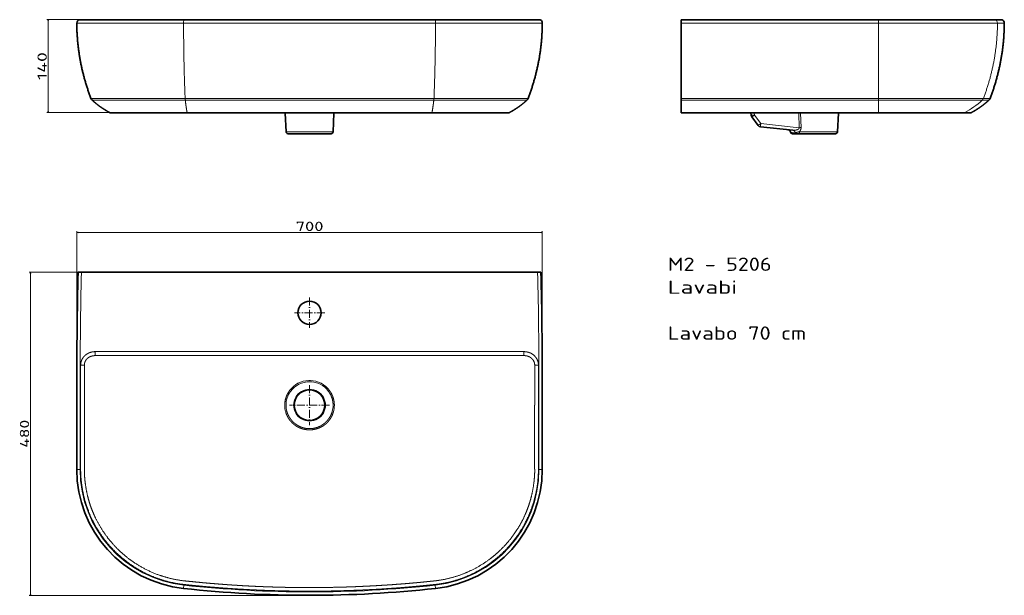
# Model space of a CAD drawing. Extents: x 159 to 1639, y 193 to 1058.
import ezdxf
from ezdxf.enums import TextEntityAlignment as Align

# ---------------------------------------------------------------- set-up
doc = ezdxf.new("R2010")
doc.units = 0
doc.linetypes.add('DASHDOT', pattern=[18.5, 12, -3, 0.5, -3])
doc.layers.get('0').update_dxf_attribs({"lineweight": 13})
doc.styles.get("Standard").update_dxf_attribs({"font": 'isocp.shx'})
doc.dimstyles.get("Standard").update_dxf_attribs({"dimtxt": 2.5, "dimasz": 2.5, "dimexe": 1.25, "dimexo": 0.625, "dimtad": 1, "dimcen": 2.5, "dimadec": 0, "dimazin": 0, "dimtfac": 1, "dimtmove": 0, "dimatfit": 0, "dimfxl": 0, "dimarcsym": 0})

# ---------------------------------------------------------------- blocks, each defined once
blk = doc.blocks.new('*D')
at = {"color": 7, "lineweight": 13}
for p, q in [((403.7, 1058.5), (199.4, 1058.5)), ((201.4, 918.8), (201.4, 1058.5)), ((408.4, 918.8), (199.4, 918.8)), ((244.5, 509.1), (244.5, 740.6)), ((944.5, 509.1), (944.5, 740.6)), ((244.5, 738.6), (944.5, 738.6)), ((249.5, 678.7), (172.9, 678.7)), ((174.9, 192.6), (174.9, 678.7)), ((592.5, 192.6), (172.9, 192.6))]:
    blk.add_line(p, q, dxfattribs=at)
for points in [[(202, 1056.5), (201.4, 1058.5), (200.9, 1056.5)], [(200.9, 920.8), (201.4, 918.8), (202, 920.8)], [(246.4, 739.1), (244.5, 738.6), (246.4, 738.1)], [(942.6, 738.1), (944.5, 738.6), (942.6, 739.1)], [(175.4, 676.7), (174.9, 678.7), (174.4, 676.7)], [(174.4, 194.6), (174.9, 192.6), (175.4, 194.6)]]:
    blk.add_lwpolyline(points, dxfattribs=at)
for s, p, p2 in [('140', (199.4, 967.6), (199.4, 1009.7)), ('480', (172.9, 414.6), (172.9, 456.7))]:
    blk.add_text(s, height=14, rotation=90, dxfattribs=at).set_placement(p, p2, align=Align.FIT)
blk.add_text('700', height=14, dxfattribs=at).set_placement((573.5, 740.6), (615.5, 740.6), align=Align.FIT)
blk = doc.blocks.new('BLOCK18')
at = {"color": 7, "linetype": 'DASHDOT', "lineweight": 13}
for p, q in [((0, -38.25), (0, -83.75)), ((22.75, -61), (-22.75, -61))]:
    blk.add_line(p, q, dxfattribs=at)
blk = doc.blocks.new('BLOCK19')
at = {"color": 7, "linetype": 'DASHDOT', "lineweight": 13}
for p, q in [((0, -170.1), (0, -229.9)), ((29.9, -200), (-29.9, -200))]:
    blk.add_line(p, q, dxfattribs=at)
blk = doc.blocks.new('BLOCK20')
at = {"color": 7, "lineweight": 35, "ltscale": 0.125034}
for p, q in [((-348, 0), (-343, 0)), ((343, 0), (348, 0))]:
    blk.add_line(p, q, dxfattribs=at)
at = {"color": 7, "lineweight": 35}
for p, q in [((-343, 0), (343, 0)), ((-350, -171.6), (-350, -296.8)), ((350, -296.8), (350, -171.6))]:
    blk.add_line(p, q, dxfattribs=at)
at = {"color": 7, "lineweight": 13, "ltscale": 0.149429}
for p, q in [((-322.4, -119.5), (-322.4, -125.5)), ((322.4, -125.5), (322.4, -119.5))]:
    blk.add_line(p, q, dxfattribs=at)
at = {"color": 7, "lineweight": 13}
for p, q in [((0, -119.5), (-322.4, -119.5)), ((0, -125.5), (-322.4, -125.5)), ((322.4, -119.5), (0, -119.5)), ((322.4, -125.5), (0, -125.5)), ((-344.2, -139.9), (-344.2, -200)), ((-338.6, -139.9), (-338.6, -200)), ((338.6, -200), (338.6, -139.9)), ((344.2, -200), (344.2, -139.9)), ((-345, -296.8), (-345, -171.6)), ((345, -171.6), (345, -296.8))]:
    blk.add_line(p, q, dxfattribs=at)
at = {"color": 7, "lineweight": 13, "ltscale": 0.140488}
for p, q in [((-338.6, -139.9), (-344.2, -139.9)), ((344.2, -139.9), (338.6, -139.9))]:
    blk.add_line(p, q, dxfattribs=at)
at = {"color": 7, "lineweight": 13, "ltscale": 0.125}
for p, q in [((-350, -296.8), (-345, -296.8)), ((345, -296.8), (350, -296.8)), ((-188.8, -470.8), (-189.4, -475.8))]:
    blk.add_line(p, q, dxfattribs=at)
at = {"color": 7, "lineweight": 13, "ltscale": 0.124998}
blk.add_line((189.4, -475.8), (188.8, -470.8), dxfattribs=at)
at = {"color": 7, "lineweight": 35}
for centre, radius in [((0, -61), 17.5), ((0, -200), 23)]:
    blk.add_circle(centre, radius, dxfattribs=at)
for centre, radius, start, end in [((7012.1, -171.6), 7362.1, 178.66444, 179.99996), ((-7012.1, -171.6), 7362.1, 0.00004, 1.33556), ((-170, -296.8), 180, 180, 263.8242), ((170, -296.8), 180, 276.1758, 360)]:
    blk.add_arc(centre, radius, start, end, dxfattribs=at)
at = {"color": 7, "lineweight": 13}
for centre, radius, start, end in [((7012.4, -171.6), 7357.4, 178.66356, 179.99993), ((-7012.3, -171.6), 7357.3, 0.00006, 1.33645), ((0, -200), 37.2, 91.8466, 143.9012), ((0, -207.5), 44.7, 90.0006, 91.5387), ((0, -207.5), 44.7, 88.4611, 89.9994), ((0, -200), 37.2, 36.1036, 88.1488), ((0, -200), 35.2, 89.9998, 143.9012), ((0, -200), 24, 89.9996, 270), ((0, -200), 35.3, 36.1032, 89.9957), ((0, -200), 24, 270, 90.0024), ((167245.1, -222.6), 167589.3, 179.992281, 180.025161), ((311084.9, -221.5), 311423.5, 179.996046, 180.01374), ((0.5, -200), 37.8, 179.9397, 195.6773), ((-1, -200), 34.4, 179.9283, 196.2803), ((1, -200), 34.4, 343.7197, 0.0717), ((-0.5, -200), 37.8, 344.3228, 0.0602), ((-310935.5, -221.5), 311274, 359.986256, 0.003958), ((-167245, -222.6), 167589.2, 359.974839, 0.007719), ((-170, -296.8), 175, 180, 263.8241), ((170, -296.8), 175, 276.1759, 360)]:
    blk.add_arc(centre, radius, start, end, dxfattribs=at)
for centre, major_axis, ratio, start_param, end_param in [((8, -200), (43.4, 0), 0.883843, 2.569009, 3.141511), ((-132.4, 227934.7), (133.5, -228415.7), 0.087403, 6.273676, 6.283134), ((132.4, 227938.2), (-133.5, -228419.2), 0.087403, 0.000051, 0.009509)]:
    blk.add_ellipse(centre, major_axis=major_axis, ratio=ratio, start_param=start_param, end_param=end_param, dxfattribs=at)
at = {"color": 7, "lineweight": 35}
for centre, major_axis, ratio, start_param, end_param in [((-125.7, 216219.3), (126.8, -216705.3), 0.089862, 6.273409, 6.283133), ((125.5, 215181.3), (-126.6, -215667.3), 0.090078, 0.000053, 0.0098)]:
    blk.add_ellipse(centre, major_axis=major_axis, ratio=ratio, start_param=start_param, end_param=end_param, dxfattribs=at)
at = {"color": 7, "lineweight": 13}
for points, knots in [([(-322.4, -119.5), (-324.7, -119.5), (-327.1, -119.8), (-329.4, -120.4), (-333.2, -121.9), (-336.6, -124.3), (-338, -125.4), (-340.6, -128.2), (-342.4, -131.5), (-343.2, -133.3), (-343.9, -135.8), (-344.1, -138.3), (-344.2, -138.8), (-344.2, -139.4), (-344.2, -139.9)], [0, 0, 0, 0, 0, 0, 16.824098, 16.824098, 16.824098, 29.456268, 29.456268, 29.456268, 43.152471, 43.152471, 43.152471, 47.05244, 47.05244, 47.05244, 47.05244, 47.05244, 47.05244]), ([(-322.4, -125.5), (-324.3, -125.5), (-326.3, -125.7), (-328.2, -126.2), (-331.4, -127.5), (-334.1, -129.6), (-335.2, -130.7), (-336.9, -133), (-338, -135.7), (-338.4, -137), (-338.6, -138.4), (-338.6, -139.7), (-338.6, -139.8), (-338.6, -139.9), (-338.6, -139.9)], [0, 0, 0, 0, 0, 0, 15.013862, 15.013862, 15.013862, 26.715919, 26.715919, 26.715919, 36.885279, 36.885279, 36.885279, 37.385003, 37.385003, 37.385003, 37.385003, 37.385003, 37.385003]), ([(344.2, -139.9), (344.2, -138), (343.9, -136), (343.5, -134.1), (342.1, -130.6), (339.9, -127.5), (338.8, -126.2), (335.9, -123.6), (332.6, -121.6), (330.6, -120.8), (327.8, -120), (324.9, -119.6), (324.1, -119.5), (323.2, -119.5), (322.4, -119.5)], [0, 0, 0, 0, 0, 0, 13.664571, 13.664571, 13.664571, 26.112461, 26.112461, 26.112461, 40.936327, 40.936327, 40.936327, 47.055726, 47.055726, 47.055726, 47.055726, 47.055726, 47.055726]), ([(322.4, -125.5), (324.1, -125.5), (325.7, -125.6), (327.4, -126), (330.4, -127), (333.2, -128.8), (334.3, -129.8), (336.2, -131.9), (337.5, -134.3), (337.9, -135.5), (338.4, -137), (338.5, -138.7), (338.6, -139.1), (338.6, -139.5), (338.6, -139.9)], [0, 0, 0, 0, 0, 0, 11.762113, 11.762113, 11.762113, 22.544069, 22.544069, 22.544069, 30.990566, 30.990566, 30.990566, 33.946321, 33.946321, 33.946321, 33.946321, 33.946321, 33.946321]), ([(-30.1, -178.1), (-32, -180.7), (-33.6, -183.6), (-35, -186.6), (-36.4, -191.1), (-37.1, -195.8), (-37.2, -197.2), (-37.3, -198.6), (-37.3, -200)], [0, 0, 0, 0, 0, 0, 28.464159, 28.464159, 28.464159, 40.650428, 40.650428, 40.650428, 40.650428, 40.650428, 40.650428]), ([(28.5, -179.2), (30.1, -181.4), (31.4, -183.7), (32.6, -186.1), (33.9, -189.5), (34.7, -192.9), (34.8, -193.8), (35, -194.9), (35.2, -196), (35.2, -196.2), (35.2, -196.7), (35.3, -197.1), (35.3, -197.3), (35.3, -198), (35.4, -198.7), (35.4, -199.1), (35.4, -199.6), (35.4, -200)], [0, 0, 0, 0, 0, 0, 19.156035, 19.156035, 19.156035, 25.538947, 25.538947, 25.538947, 27.135205, 27.135205, 27.135205, 28.731463, 28.731463, 28.731463, 31.898131, 31.898131, 31.898131, 31.898131, 31.898131, 31.898131]), ([(30.1, -178.1), (31.7, -180.3), (33.2, -182.8), (34.4, -185.3), (35.7, -188.9), (36.5, -192.5), (36.7, -193.5), (36.9, -194.6), (37, -195.8), (37.1, -196), (37.1, -196.5), (37.2, -197), (37.2, -197.2), (37.2, -197.9), (37.3, -198.6), (37.3, -199.1), (37.3, -199.5), (37.3, -200)], [0, 0, 0, 0, 0, 0, 19.65704, 19.65704, 19.65704, 26.217818, 26.217818, 26.217818, 27.858148, 27.858148, 27.858148, 29.498477, 29.498477, 29.498477, 32.756241, 32.756241, 32.756241, 32.756241, 32.756241, 32.756241]), ([(-35.9, -210.2), (-35.6, -211.3), (-35.3, -212.3), (-34.9, -213.3), (-34.3, -214.7), (-33.7, -216.1), (-33.4, -216.6), (-32.7, -217.9), (-32, -219.3), (-31.4, -220.1), (-30.6, -221.4), (-29.7, -222.6), (-29.4, -223), (-28.1, -224.5), (-26.8, -226), (-25.7, -227), (-24.5, -228.2), (-23.1, -229.3), (-22.9, -229.4), (-22.5, -229.7), (-22.1, -230), (-21.9, -230.1), (-21.7, -230.3), (-21.5, -230.4)], [0, 0, 0, 0, 0, 0, 7.359327, 7.359327, 7.359327, 10.996704, 10.996704, 10.996704, 18.226399, 18.226399, 18.226399, 21.809915, 21.809915, 21.809915, 32.529321, 32.529321, 32.529321, 34.273992, 34.273992, 34.273992, 36.018664, 36.018664, 36.018664, 36.018664, 36.018664, 36.018664]), ([(-20.4, -228.8), (-21.5, -228), (-22.6, -227.1), (-23.7, -226.2), (-25.1, -224.9), (-26.3, -223.5), (-26.6, -223.1), (-27.6, -222), (-28.4, -220.9), (-29, -220.2), (-30, -218.6), (-31, -216.9), (-31.5, -216.1), (-32.3, -214.3), (-33.1, -212.5), (-33.4, -211.6), (-33.7, -210.6), (-34, -209.7)], [0, 0, 0, 0, 0, 0, 9.031111, 9.031111, 9.031111, 12.031416, 12.031416, 12.031416, 18.046332, 18.046332, 18.046332, 24.136192, 24.136192, 24.136192, 30.318987, 30.318987, 30.318987, 30.318987, 30.318987, 30.318987]), ([(34, -209.7), (33.7, -210.7), (33.4, -211.6), (33.1, -212.5), (32.5, -213.9), (31.9, -215.2), (31.7, -215.7), (31, -217), (30.3, -218.2), (29.7, -219), (28.9, -220.2), (28.1, -221.3), (27.8, -221.7), (27.2, -222.4), (26.6, -223.2), (26.3, -223.5), (25.3, -224.6), (24.3, -225.6), (23.6, -226.2), (22.8, -227), (21.9, -227.7), (21.7, -227.9), (21.3, -228.1), (20.9, -228.4), (20.8, -228.6), (20.6, -228.7), (20.4, -228.8)], [0, 0, 0, 0, 0, 0, 6.99643, 6.99643, 6.99643, 10.456237, 10.456237, 10.456237, 17.333694, 17.333694, 17.333694, 20.744427, 20.744427, 20.744427, 24.144854, 24.144854, 24.144854, 30.946475, 30.946475, 30.946475, 32.609608, 32.609608, 32.609608, 34.273682, 34.273682, 34.273682, 34.273682, 34.273682, 34.273682]), ([(35.9, -210.2), (35.6, -211.3), (35.3, -212.3), (34.9, -213.3), (34.3, -214.7), (33.7, -216.1), (33.4, -216.6), (32.7, -217.9), (32, -219.3), (31.4, -220.1), (30.6, -221.4), (29.7, -222.6), (29.4, -223), (28.8, -223.7), (28.1, -224.5), (27.8, -224.9), (26.8, -226), (25.7, -227), (25, -227.7), (24.1, -228.5), (23.1, -229.3), (22.9, -229.4), (22.5, -229.7), (22.1, -230), (21.9, -230.1), (21.7, -230.3), (21.5, -230.4)], [0, 0, 0, 0, 0, 0, 7.199744, 7.199744, 7.199744, 10.756857, 10.756857, 10.756857, 17.823824, 17.823824, 17.823824, 21.325871, 21.325871, 21.325871, 24.815906, 24.815906, 24.815906, 31.795658, 31.795658, 31.795658, 33.496937, 33.496937, 33.496937, 35.199233, 35.199233, 35.199233, 35.199233, 35.199233, 35.199233]), ([(-21.5, -230.4), (-20.9, -230.8), (-20.3, -231.3), (-19.7, -231.7), (-18.7, -232.3), (-17.6, -232.8), (-17.2, -233), (-16.5, -233.4), (-15.7, -233.8), (-15.3, -233.9), (-14.1, -234.5), (-12.9, -234.9), (-12, -235.2), (-10.7, -235.7), (-9.3, -236), (-8.8, -236.1), (-8.1, -236.3), (-7.4, -236.4), (-7.1, -236.5), (-6.6, -236.6), (-6.1, -236.6), (-5.9, -236.7), (-5.1, -236.8), (-4.4, -236.9), (-3.9, -236.9), (-2.8, -237), (-1.7, -237.1), (-1.1, -237.1), (-0.6, -237.1), (0, -237.1)], [0, 0, 0, 0, 0, 0, 5.83354, 5.83354, 5.83354, 8.855212, 8.855212, 8.855212, 11.961651, 11.961651, 11.961651, 18.303006, 18.303006, 18.303006, 21.597832, 21.597832, 21.597832, 23.271605, 23.271605, 23.271605, 24.945379, 24.945379, 24.945379, 28.329173, 28.329173, 28.329173, 32.05566, 32.05566, 32.05566, 32.05566, 32.05566, 32.05566]), ([(-20.4, -228.8), (-19.8, -229.2), (-19.2, -229.6), (-18.6, -230), (-17.7, -230.6), (-16.7, -231.2), (-16.4, -231.3), (-15.6, -231.7), (-14.9, -232.1), (-14.5, -232.2), (-13.4, -232.7), (-12.2, -233.2), (-11.4, -233.5), (-10.1, -233.9), (-8.8, -234.2), (-8.4, -234.3), (-7.7, -234.5), (-7, -234.6), (-6.8, -234.7), (-6.3, -234.8), (-5.8, -234.9), (-5.6, -234.9), (-4.9, -235), (-4.2, -235.1), (-3.7, -235.1), (-2.7, -235.2), (-1.6, -235.3), (-1.1, -235.3), (-0.5, -235.3), (0, -235.3)], [0, 0, 0, 0, 0, 0, 5.703211, 5.703211, 5.703211, 8.651802, 8.651802, 8.651802, 11.679042, 11.679042, 11.679042, 17.855821, 17.855821, 17.855821, 21.061681, 21.061681, 21.061681, 22.690069, 22.690069, 22.690069, 24.318457, 24.318457, 24.318457, 27.612275, 27.612275, 27.612275, 31.229233, 31.229233, 31.229233, 31.229233, 31.229233, 31.229233]), ([(20.4, -228.8), (19.8, -229.2), (19.2, -229.6), (18.6, -230), (17.7, -230.6), (16.7, -231.2), (16.4, -231.3), (15.6, -231.7), (14.9, -232.1), (14.5, -232.2), (13.4, -232.7), (12.2, -233.2), (11.4, -233.5), (10.1, -233.9), (8.8, -234.2), (8.4, -234.3), (7.7, -234.5), (7, -234.6), (6.8, -234.7), (6.3, -234.8), (5.8, -234.9), (5.6, -234.9), (4.9, -235), (4.2, -235.1), (3.7, -235.1), (2.7, -235.2), (1.6, -235.3), (1.1, -235.3), (0.5, -235.3), (0, -235.3)], [0, 0, 0, 0, 0, 0, 5.703211, 5.703211, 5.703211, 8.651802, 8.651802, 8.651802, 11.679042, 11.679042, 11.679042, 17.855821, 17.855821, 17.855821, 21.061681, 21.061681, 21.061681, 22.690069, 22.690069, 22.690069, 24.318457, 24.318457, 24.318457, 27.612275, 27.612275, 27.612275, 31.229233, 31.229233, 31.229233, 31.229233, 31.229233, 31.229233]), ([(0, -237.1), (1.1, -237.1), (2.1, -237.1), (3.2, -237), (4.7, -236.9), (6.2, -236.6), (6.7, -236.5), (8.2, -236.3), (9.7, -235.9), (10.6, -235.7), (12, -235.2), (13.3, -234.8), (13.7, -234.6), (14.3, -234.4), (14.9, -234.1), (15.2, -234), (15.6, -233.8), (16, -233.6), (16.2, -233.6), (17.5, -232.9), (18.7, -232.3), (19.7, -231.7), (20.6, -231.1), (21.5, -230.4)], [0, 0, 0, 0, 0, 0, 7.051384, 7.051384, 7.051384, 10.5128, 10.5128, 10.5128, 17.312874, 17.312874, 17.312874, 20.596288, 20.596288, 20.596288, 22.207683, 22.207683, 22.207683, 23.818346, 23.818346, 23.818346, 32.878099, 32.878099, 32.878099, 32.878099, 32.878099, 32.878099]), ([(-344.2, -296.2), (-344.2, -305.2), (-343.6, -314.3), (-342.4, -323.3), (-339.5, -338), (-335.1, -352.2), (-333.1, -357.7), (-326.5, -373.9), (-318, -389.2), (-311.4, -398.9), (-299.6, -413.6), (-286, -426.5), (-280.5, -431.2), (-262.1, -445.4), (-241.4, -456.5), (-226.2, -462.5), (-209.1, -467), (-191.8, -469.4), (-190.5, -469.5), (-189.2, -469.7), (-187.9, -469.8)], [0, 0, 0, 0, 0, 0, 63.861012, 63.861012, 63.861012, 105.033085, 105.033085, 105.033085, 187.528273, 187.528273, 187.528273, 238.048726, 238.048726, 238.048726, 352.833339, 352.833339, 352.833339, 362.042178, 362.042178, 362.042178, 362.042178, 362.042178, 362.042178]), ([(-338.6, -296.2), (-338.6, -304.2), (-338.1, -312.3), (-337.1, -320.3), (-334.9, -332.9), (-331.5, -345.2), (-330.1, -349.6), (-327.1, -358), (-323.6, -366.2), (-321.8, -370), (-314.4, -384.4), (-305.4, -397.9), (-298, -407.2), (-285, -420.7), (-270.3, -432.3), (-264.8, -436.2), (-247.3, -447.4), (-228.2, -455.7), (-214.9, -460), (-201.1, -462.9), (-187.3, -464.4)], [0, 0, 0, 0, 0, 0, 57.297192, 57.297192, 57.297192, 90.541138, 90.541138, 90.541138, 120.78743, 120.78743, 120.78743, 205.590055, 205.590055, 205.590055, 254.099204, 254.099204, 254.099204, 353.468118, 353.468118, 353.468118, 353.468118, 353.468118, 353.468118]), ([(338.6, -296.2), (338.6, -303.4), (338.2, -310.6), (337.4, -317.8), (335.4, -330.4), (332.2, -342.7), (330.6, -348), (328, -355.6), (324.9, -363.1), (323.9, -365.4), (318.9, -376.2), (313, -386.5), (307.7, -394.3), (298.9, -405.8), (288.9, -416.2), (285.2, -419.7), (278.9, -425.4), (272.2, -430.6), (269.5, -432.7), (255.7, -442.5), (240.6, -450.6), (228, -455.8), (212.1, -460.5), (195.9, -463.3), (193, -463.7), (190.2, -464.1), (187.3, -464.4)], [0, 0, 0, 0, 0, 0, 43.09513, 43.09513, 43.09513, 76.092879, 76.092879, 76.092879, 91.330102, 91.330102, 91.330102, 147.222581, 147.222581, 147.222581, 177.736092, 177.736092, 177.736092, 198.081451, 198.081451, 198.081451, 279.451923, 279.451923, 279.451923, 296.699207, 296.699207, 296.699207, 296.699207, 296.699207, 296.699207]), ([(187.9, -469.8), (204, -468.1), (219.9, -464.5), (235.4, -459.1), (256.5, -448.8), (275.4, -435.2), (281, -430.7), (292.7, -420.5), (303.2, -408.9), (308.5, -402.4), (317.8, -389.1), (325.6, -374.9), (329, -367.9), (334.2, -355.3), (338.1, -342.3), (339.5, -336.6), (342, -325.2), (343.4, -313.7), (343.9, -307.8), (344.2, -302), (344.2, -296.2)], [0, 0, 0, 0, 0, 0, 114.776391, 114.776391, 114.776391, 165.303083, 165.303083, 165.303083, 224.931649, 224.931649, 224.931649, 279.870895, 279.870895, 279.870895, 320.994986, 320.994986, 320.994986, 362.055972, 362.055972, 362.055972, 362.055972, 362.055972, 362.055972]), ([(-187.9, -469.8), (-181.8, -470.5), (-175.6, -471.1), (-169.5, -471.7), (-161.4, -472.5), (-153.2, -473.2), (-151.1, -473.4), (-147.1, -473.7), (-143, -474), (-141, -474.2), (-136.9, -474.5), (-132.8, -474.8), (-130.8, -475), (-126.7, -475.3), (-122.6, -475.6), (-120.6, -475.7), (-116.5, -476), (-112.5, -476.3), (-110.4, -476.4), (-102.2, -476.9), (-94.1, -477.3), (-88, -477.7), (-78.5, -478.1), (-69, -478.5), (-65.7, -478.6), (-62.1, -478.7), (-58.5, -478.9), (-58.2, -478.9), (-57.5, -478.9), (-56.7, -478.9), (-56.2, -478.9), (-55.1, -479), (-54.1, -479), (-53.6, -479), (-49.5, -479.1), (-45.4, -479.2), (-41.8, -479.3), (-34.1, -479.5), (-26.3, -479.6), (-22.2, -479.7), (-15.8, -479.7), (-9.4, -479.8), (-7.1, -479.8), (-4.7, -479.8), (-2.3, -479.8), (-2.1, -479.8), (-1.6, -479.8), (-1, -479.8), (-0.7, -479.8), (-0.3, -479.8), (0, -479.8)], [0, 0, 0, 0, 0, 0, 43.656335, 43.656335, 43.656335, 58.026742, 58.026742, 58.026742, 72.495749, 72.495749, 72.495749, 86.994693, 86.994693, 86.994693, 101.438858, 101.438858, 101.438858, 115.880739, 115.880739, 115.880739, 159.436772, 159.436772, 159.436772, 182.950574, 182.950574, 182.950574, 184.751275, 184.751275, 184.751275, 188.352678, 188.352678, 188.352678, 192.055886, 192.055886, 192.055886, 217.427388, 217.427388, 217.427388, 246.676261, 246.676261, 246.676261, 262.542082, 262.542082, 262.542082, 263.779791, 263.779791, 263.779791, 266.255207, 266.255207, 266.255207, 266.255207, 266.255207, 266.255207]), ([(0, -474.4), (-0.3, -474.4), (-0.5, -474.4), (-0.8, -474.4), (-1.3, -474.4), (-1.8, -474.4), (-2.1, -474.4), (-2.8, -474.4), (-3.6, -474.4), (-4.2, -474.4), (-8.3, -474.4), (-12.4, -474.4), (-15.9, -474.3), (-22.7, -474.2), (-29.5, -474.1), (-32.7, -474.1), (-38.3, -474), (-43.8, -473.8), (-46.2, -473.8), (-48.8, -473.7), (-51.4, -473.6), (-51.6, -473.6), (-52, -473.6), (-52.5, -473.6), (-52.8, -473.6), (-54, -473.6), (-55.1, -473.5), (-56.1, -473.5), (-57.5, -473.4), (-58.8, -473.4), (-59.5, -473.4), (-60.4, -473.4), (-61.3, -473.3), (-61.8, -473.3), (-63.2, -473.3), (-64.6, -473.2), (-65.5, -473.2), (-68.4, -473.1), (-71.2, -472.9), (-73, -472.9), (-78.7, -472.6), (-84.3, -472.4), (-88.1, -472.2), (-93.7, -471.9), (-99.3, -471.6), (-101.2, -471.5), (-104.9, -471.3), (-108.6, -471), (-110.5, -470.9), (-114.2, -470.7), (-117.9, -470.4), (-119.8, -470.3), (-122.6, -470.1), (-125.4, -469.9), (-126.3, -469.8), (-131.9, -469.4), (-137.5, -469), (-142.2, -468.6), (-150.6, -467.9), (-159, -467.2), (-162.7, -466.8), (-169.8, -466.1), (-177, -465.4), (-180.4, -465.1), (-183.9, -464.7), (-187.3, -464.4)], [0, 0, 0, 0, 0, 0, 1.837107, 1.837107, 1.837107, 3.741735, 3.741735, 3.741735, 7.4159, 7.4159, 7.4159, 32.592125, 32.592125, 32.592125, 55.250262, 55.250262, 55.250262, 71.874252, 71.874252, 71.874252, 73.536666, 73.536666, 73.536666, 74.999214, 74.999214, 74.999214, 81.571641, 81.571641, 81.571641, 84.479259, 84.479259, 84.479259, 87.807424, 87.807424, 87.807424, 94.463753, 94.463753, 94.463753, 107.800651, 107.800651, 107.800651, 134.389466, 134.389466, 134.389466, 147.631408, 147.631408, 147.631408, 160.83622, 160.83622, 160.83622, 174.081574, 174.081574, 174.081574, 180.704254, 180.704254, 180.704254, 213.886567, 213.886567, 213.886567, 240.441436, 240.441436, 240.441436, 264.964739, 264.964739, 264.964739, 264.964739, 264.964739, 264.964739]), ([(187.3, -464.4), (183.6, -464.8), (179.9, -465.1), (176.2, -465.5), (168.8, -466.3), (161.4, -467), (157.6, -467.3), (150.2, -468), (142.8, -468.6), (139, -468.9), (133.4, -469.3), (127.8, -469.7), (126, -469.9), (123.1, -470.1), (120.3, -470.3), (119.4, -470.3), (117.5, -470.4), (115.7, -470.6), (114.7, -470.6), (110.1, -470.9), (105.4, -471.2), (101.7, -471.4), (94.2, -471.9), (86.8, -472.2), (83, -472.4), (76.1, -472.7), (69.1, -473), (65.9, -473.2), (62.5, -473.3), (59.1, -473.4), (58.7, -473.4), (57.6, -473.4), (56.5, -473.5), (55.4, -473.5), (54.3, -473.6), (53.1, -473.6), (52.9, -473.6), (52.4, -473.6), (51.9, -473.6), (51.7, -473.6), (41.9, -473.9), (32.1, -474.1), (22.4, -474.3), (12.5, -474.4), (2.6, -474.4), (2.2, -474.4), (1.6, -474.4), (1, -474.4), (0.6, -474.4), (0.3, -474.4), (0, -474.4)], [0, 0, 0, 0, 0, 0, 22.094903, 22.094903, 22.094903, 44.113696, 44.113696, 44.113696, 66.254626, 66.254626, 66.254626, 77.35514, 77.35514, 77.35514, 82.905401, 82.905401, 82.905401, 88.455662, 88.455662, 88.455662, 110.571335, 110.571335, 110.571335, 132.690876, 132.690876, 132.690876, 151.69274, 151.69274, 151.69274, 152.849761, 152.849761, 152.849761, 158.333175, 158.333175, 158.333175, 159.777398, 159.777398, 159.777398, 161.168419, 161.168419, 161.168419, 217.843586, 217.843586, 217.843586, 219.74545, 219.74545, 219.74545, 221.647314, 221.647314, 221.647314, 221.647314, 221.647314, 221.647314]), ([(0, -479.8), (0.3, -479.8), (0.5, -479.8), (0.8, -479.8), (1.3, -479.8), (1.8, -479.8), (2, -479.8), (8, -479.8), (14, -479.8), (19.7, -479.7), (27.5, -479.6), (35.3, -479.5), (37.3, -479.4), (41.5, -479.3), (45.6, -479.2), (47.6, -479.2), (50, -479.1), (52.3, -479), (52.5, -479), (53.8, -479), (55.1, -479), (56.2, -478.9), (57.5, -478.9), (58.8, -478.8), (59, -478.8), (61.9, -478.7), (64.7, -478.6), (67.2, -478.5), (71.9, -478.4), (76.5, -478.2), (78.5, -478.1), (84.7, -477.8), (90.8, -477.5), (94.9, -477.3), (101, -477), (107.2, -476.6), (109.2, -476.5), (113.3, -476.2), (117.4, -475.9), (119.4, -475.8), (123.4, -475.5), (127.5, -475.2), (129.6, -475.1), (133.7, -474.8), (137.7, -474.5), (139.8, -474.3), (143.9, -474), (148, -473.6), (149.9, -473.5), (158.8, -472.7), (167.6, -471.9), (174.3, -471.2), (181.1, -470.5), (187.9, -469.8)], [0, 0, 0, 0, 0, 0, 1.825161, 1.825161, 1.825161, 3.71981, 3.71981, 3.71981, 43.899556, 43.899556, 43.899556, 58.492768, 58.492768, 58.492768, 73.059737, 73.059737, 73.059737, 74.881923, 74.881923, 74.881923, 82.170586, 82.170586, 82.170586, 83.99275, 83.99275, 83.99275, 102.133666, 102.133666, 102.133666, 116.617988, 116.617988, 116.617988, 145.632221, 145.632221, 145.632221, 160.145598, 160.145598, 160.145598, 174.696052, 174.696052, 174.696052, 189.147792, 189.147792, 189.147792, 203.605691, 203.605691, 203.605691, 218.199693, 218.199693, 218.199693, 266.48438, 266.48438, 266.48438, 266.48438, 266.48438, 266.48438])]:
    blk.add_open_spline(points, degree=5, knots=knots, dxfattribs=at)
blk = doc.blocks.new('BLOCK21')
at = {"color": 7, "lineweight": 35}
for p, q in [((-188.8, 0), (-345, 0)), ((0, 0), (-188.8, 0)), ((188.8, 0), (0, 0)), ((345, 0), (188.8, 0)), ((-183.9, -140), (-299.3, -140)), ((-90, -140), (-230.4, -140)), ((-183.9, -140), (0, -140)), ((-68.2, -140), (-128.1, -140)), ((-90, -140), (90, -140)), ((-36.5, -140.5), (-35.3, -168.6)), ((0, -140), (183.9, -140)), ((36.5, -140.5), (35.3, -168.6)), ((68.2, -140), (128.1, -140)), ((230.4, -140), (90, -140)), ((299.3, -140), (183.9, -140)), ((-32.3, -171.5), (0, -171.5)), ((32.3, -171.5), (0, -171.5))]:
    blk.add_line(p, q, dxfattribs=at)
at = {"color": 7, "lineweight": 13}
for p, q in [((-189.4, -5), (-350, -5)), ((-189.4, -5), (0, -5)), ((189.4, -5), (0, -5)), ((189.4, -5), (350, -5)), ((-187.1, -118.3), (-328.7, -118.3)), ((0, -118.3), (-187.1, -118.3)), ((187.1, -118.3), (0, -118.3)), ((328.7, -118.3), (187.1, -118.3)), ((-326.6, -121.3), (-186.8, -121.3)), ((-186.8, -121.3), (0, -121.3)), ((186.8, -121.3), (0, -121.3)), ((326.6, -121.3), (186.8, -121.3)), ((-300.7, -139.6), (-184.1, -139.6)), ((-184.1, -139.6), (0, -139.6)), ((184.1, -139.6), (0, -139.6)), ((300.7, -139.6), (184.1, -139.6)), ((-35.3, -168.6), (0, -168.6)), ((35.3, -168.6), (0, -168.6))]:
    blk.add_line(p, q, dxfattribs=at)
at = {"color": 7, "lineweight": 13, "ltscale": 0.000827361}
blk.add_line((-222.4, -140), (-222.5, -140), dxfattribs=at)
at = {"color": 7, "lineweight": 13, "ltscale": 0.000357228}
blk.add_line((-222.5, -140), (-222.5, -140), dxfattribs=at)
at = {"color": 7, "lineweight": 35, "ltscale": 0.04981}
for p, q in [((-130.1, -140), (-128.1, -140)), ((-68.2, -140), (-66.2, -140)), ((-2.2, -140), (-0.2, -140)), ((0.2, -140), (2.2, -140)), ((66.2, -140), (68.2, -140)), ((130.1, -140), (128.1, -140))]:
    blk.add_line(p, q, dxfattribs=at)
at = {"color": 7, "lineweight": 35, "ltscale": 0.008747}
blk.add_line((-0.2, -140), (0.2, -140), dxfattribs=at)
at = {"color": 7, "lineweight": 13, "ltscale": 0.000354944}
blk.add_line((222.5, -140), (222.5, -140), dxfattribs=at)
at = {"color": 7, "lineweight": 35, "ltscale": 0.000978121}
blk.add_line((287.6, -140), (287.6, -140), dxfattribs=at)
at = {"color": 7, "lineweight": 35}
for centre, radius, start, end in [((-345, -5), 5, 90, 180.3001), ((345, -5), 5, 359.6999, 450), ((-321.2, -115.4), 8, 201.0189, 227.5359), ((321.2, -115.4), 8, 312.4641, 338.9811), ((-299.3, -137), 3, 241.8865, 270), ((-289.6, -137), 3, 270, 270.279), ((-222.6, -137), 3, 270, 270.3215), ((-222.4, -137), 3, 270, 270.7793), ((-66.2, -138), 2, 270, 270.7658), ((-41.5, -140.7), 5, 2.4999, 8.0299), ((-2.2, -138), 2, 269.7082, 270), ((2.2, -138), 2, 270, 270.4719), ((41.5, -140.7), 5, 171.9701, 177.5001), ((66.2, -138), 2, 269.3277, 270), ((130.1, -138), 2, 270, 270.76), ((222.6, -137), 3, 269.6785, 270), ((230.4, -137), 3, 270, 270.5139), ((289.6, -137), 3, 269.721, 270), ((299.3, -137), 3, 270, 298.1135), ((-32.3, -168.5), 3, 182.5, 270), ((32.3, -168.5), 3, 270, 357.5)]:
    blk.add_arc(centre, radius, start, end, dxfattribs=at)
at = {"color": 7, "lineweight": 13}
for centre, radius, start, end in [((-39.5, -195.3), 54.9, 85.4428, 86.8396), ((-40.3, -140.8), 5.18, 2.1223, 8.4804), ((-30.9, -81), 59.7, 265.9143, 268.3188), ((-29.5, -141), 8.66, 2.4653, 6.8488), ((-1.8, -3925.4), 3784.9, 89.9723, 90.0823), ((1.8, -3925.4), 3784.9, 89.9177, 90.0277), ((29.5, -141), 8.66, 173.151, 177.5348), ((30.9, -81), 59.7, 271.6812, 274.0857), ((40.3, -140.8), 5.18, 171.5196, 177.8777), ((39.5, -195.3), 54.9, 93.1604, 94.5572)]:
    blk.add_arc(centre, radius, start, end, dxfattribs=at)
for centre, major_axis, ratio, start_param, end_param in [((-188.8, -5), (0, 5), 0.10758, 6.283185, 7.859219), ((188.8, -5), (0, 5), 0.10758, 4.707151, 6.283185), ((-186.3, -115.4), (0, -8), 0.107559, 5.07896, 5.54195), ((186.3, -115.4), (0, 8), 0.10758, 3.882731, 4.34554)]:
    blk.add_ellipse(centre, major_axis=major_axis, ratio=ratio, start_param=start_param, end_param=end_param, dxfattribs=at)
at = {"color": 7, "lineweight": 35}
for points in [[(-350, -5), (-349.9, -28.3), (-347.7, -51.4), (-343.4, -74.2), (-337, -96.5), (-328.7, -118.3)], [(328.7, -118.3), (337, -96.5), (343.4, -74.2), (347.7, -51.4), (349.9, -28.3), (350, -5)], [(-300.7, -139.6), (-306.3, -136.6), (-311.7, -133.3), (-316.9, -129.6), (-321.9, -125.6), (-326.6, -121.3)], [(300.7, -139.6), (306.3, -136.6), (311.7, -133.3), (316.9, -129.6), (321.9, -125.6), (326.6, -121.3)]]:
    blk.add_open_spline(points, degree=5, dxfattribs=at)
at = {"color": 7, "lineweight": 13}
for points in [[(-189.4, -5), (-189.4, -28.1), (-189.1, -50.9), (-188.7, -73.6), (-188, -96), (-187.1, -118.3)], [(187.1, -118.3), (188, -96), (188.7, -73.6), (189.1, -50.9), (189.4, -28.1), (189.4, -5)], [(-186.8, -121.3), (-186.4, -125.4), (-185.8, -129.4), (-185.3, -133.1), (-184.7, -136.5), (-184.1, -139.6)], [(184.1, -139.6), (184.7, -136.5), (185.3, -133.1), (185.8, -129.4), (186.4, -125.4), (186.8, -121.3)]]:
    blk.add_open_spline(points, degree=5, dxfattribs=at)
for points, knots in [([(-20.8, -140.7), (-22.3, -140.7), (-23.7, -140.7), (-25.1, -140.8), (-27.2, -140.8), (-29.1, -140.8), (-29.7, -140.8), (-30.7, -140.7), (-31.7, -140.7), (-32, -140.7), (-32.3, -140.7), (-32.7, -140.7)], [0, 0, 0, 0, 0, 0, 11.855434, 11.855434, 11.855434, 18.484796, 18.484796, 18.484796, 22.573332, 22.573332, 22.573332, 22.573332, 22.573332, 22.573332]), ([(-7.3, -140.5), (-8.3, -140.5), (-9.3, -140.5), (-10.2, -140.5), (-11.8, -140.5), (-13.3, -140.5), (-13.8, -140.5), (-15.6, -140.5), (-17.3, -140.6), (-18.4, -140.6), (-19.4, -140.6), (-20.4, -140.6), (-20.4, -140.6), (-20.5, -140.6), (-20.5, -140.7), (-20.6, -140.7), (-20.6, -140.7), (-20.7, -140.7), (-20.7, -140.7), (-20.8, -140.7), (-20.8, -140.7)], [0, 0, 0, 0, 0, 0, 6.884561, 6.884561, 6.884561, 11.154317, 11.154317, 11.154317, 20.050242, 20.050242, 20.050242, 20.264019, 20.264019, 20.264019, 20.477796, 20.477796, 20.477796, 20.90535, 20.90535, 20.90535, 20.90535, 20.90535, 20.90535]), ([(7.3, -140.5), (8.3, -140.5), (9.3, -140.5), (10.2, -140.5), (11.8, -140.5), (13.3, -140.5), (13.8, -140.5), (15.6, -140.5), (17.3, -140.6), (18.4, -140.6), (19.4, -140.6), (20.4, -140.6), (20.4, -140.6), (20.5, -140.6), (20.5, -140.7), (20.6, -140.7), (20.6, -140.7), (20.7, -140.7), (20.7, -140.7), (20.8, -140.7), (20.8, -140.7)], [0, 0, 0, 0, 0, 0, 6.884561, 6.884561, 6.884561, 11.154317, 11.154317, 11.154317, 20.050242, 20.050242, 20.050242, 20.264019, 20.264019, 20.264019, 20.477796, 20.477796, 20.477796, 20.90535, 20.90535, 20.90535, 20.90535, 20.90535, 20.90535]), ([(20.8, -140.7), (22.6, -140.7), (24.3, -140.8), (25.9, -140.8), (28.3, -140.8), (30.5, -140.8), (31.3, -140.7), (32, -140.7), (32.7, -140.7)], [0, 0, 0, 0, 0, 0, 14.104704, 14.104704, 14.104704, 22.582692, 22.582692, 22.582692, 22.582692, 22.582692, 22.582692])]:
    blk.add_open_spline(points, degree=5, knots=knots, dxfattribs=at)
blk = doc.blocks.new('BLOCK22')
at = {"color": 7, "lineweight": 13}
for s, p, p2 in [('M2 - 5206', (-20, -377.8), (136.1, -377.8)), ('Lavabi', (-20, -412.3), (84.1, -412.3)), ('Lavabo 70 cm', (-20, -481.4), (188.2, -481.4))]:
    blk.add_text(s, height=20, dxfattribs=at).set_placement(p, p2, align=Align.FIT)
blk = doc.blocks.new('BLOCK23')
at = {"color": 7, "lineweight": 35}
for p, q in [((171.6, 0), (0, 0)), ((296.8, 0), (171.6, 0)), ((470.8, 0), (296.8, 0)), ((0, -118.3), (0, -5)), ((0, -140), (245, -140)), ((0, -140), (171.6, -140)), ((171.6, -140), (296.8, -140)), ((235.3, -168.6), (236.5, -140.5)), ((385.4, -140), (245, -140)), ((341.9, -140), (268.2, -140)), ((425.3, -140), (296.8, -140)), ((119.3, -161.2), (168.2, -166.3)), ((179.5, -171.5), (200, -171.5)), ((200, -171.5), (232.3, -171.5))]:
    blk.add_line(p, q, dxfattribs=at)
at = {"color": 7, "lineweight": 35, "ltscale": 0.125655}
blk.add_line((0, -5), (0, 0), dxfattribs=at)
at = {"color": 7, "lineweight": 35, "ltscale": 0.255411}
blk.add_line((481, 0), (470.8, 0), dxfattribs=at)
at = {"color": 7, "lineweight": 13}
for p, q in [((0, -5), (171.6, -5)), ((296.8, -5), (171.6, -5)), ((296.8, -5), (296.8, -118.3)), ((475.8, -5), (296.8, -5)), ((0, -118.3), (171.6, -118.3)), ((171.6, -118.3), (296.8, -118.3)), ((454.6, -118.3), (296.8, -118.3)), ((0, -121.3), (171.6, -121.3)), ((296.8, -121.3), (171.6, -121.3)), ((296.8, -121.3), (452.5, -121.3)), ((0, -139.6), (171.6, -139.6)), ((149.7, -140.8), (177.1, -140.8)), ((177, -140.8), (149.7, -140.8)), ((171.6, -139.6), (296.8, -139.6)), ((177.1, -140.8), (177.6, -162.5)), ((179.8, -140.7), (180.4, -162.4)), ((296.8, -139.6), (426.7, -139.6)), ((119.8, -156.4), (177.6, -162.5)), ((200, -168.6), (177.6, -168.6)), ((200, -168.6), (235.3, -168.6))]:
    blk.add_line(p, q, dxfattribs=at)
at = {"color": 7, "lineweight": 13, "ltscale": 0.125655}
blk.add_line((296.8, -5), (296.8, 0), dxfattribs=at)
at = {"color": 7, "lineweight": 13, "ltscale": 0.256137}
blk.add_line((475.8, -5), (486, -5), dxfattribs=at)
at = {"color": 7, "lineweight": 35, "ltscale": 0.075805}
blk.add_line((0, -121.3), (0, -118.3), dxfattribs=at)
at = {"color": 7, "lineweight": 13, "ltscale": 0.075805}
blk.add_line((296.8, -121.3), (296.8, -118.3), dxfattribs=at)
at = {"color": 7, "lineweight": 13, "ltscale": 0.253041}
blk.add_line((464.7, -118.3), (454.6, -118.3), dxfattribs=at)
at = {"color": 7, "lineweight": 35, "ltscale": 0.4588}
blk.add_line((0, -139.6), (0, -121.3), dxfattribs=at)
at = {"color": 7, "lineweight": 13, "ltscale": 0.4588}
blk.add_line((296.8, -139.6), (296.8, -121.3), dxfattribs=at)
at = {"color": 7, "lineweight": 13, "ltscale": 0.252741}
blk.add_line((452.5, -121.3), (462.6, -121.3), dxfattribs=at)
at = {"color": 7, "lineweight": 35, "ltscale": 0.008849}
blk.add_line((0, -140), (0, -139.6), dxfattribs=at)
at = {"color": 7, "lineweight": 35, "ltscale": 0.094566}
blk.add_line((105.1, -140), (105.5, -143.8), dxfattribs=at)
at = {"color": 7, "lineweight": 35, "ltscale": 0.398698}
blk.add_line((106.4, -146.3), (115.8, -159.2), dxfattribs=at)
at = {"color": 7, "lineweight": 13, "ltscale": 0.088011}
blk.add_line((110.4, -143.5), (110.1, -140), dxfattribs=at)
at = {"color": 7, "lineweight": 13, "ltscale": 0.088009}
blk.add_line((110.1, -140), (110.4, -143.5), dxfattribs=at)
at = {"color": 7, "lineweight": 13, "ltscale": 0.398698}
blk.add_line((110.4, -143.5), (119.8, -156.4), dxfattribs=at)
at = {"color": 7, "lineweight": 13, "ltscale": 0.019469}
blk.add_line((149.7, -140.8), (149.7, -140), dxfattribs=at)
at = {"color": 7, "lineweight": 13, "ltscale": 0.019472}
blk.add_line((177.1, -140.8), (177.1, -140), dxfattribs=at)
at = {"color": 7, "lineweight": 35, "ltscale": 0.04981}
for p, q in [((185.9, -140), (187.9, -140)), ((188.2, -140), (190.2, -140)), ((266.3, -140), (268.2, -140)), ((341.9, -140), (343.9, -140))]:
    blk.add_line(p, q, dxfattribs=at)
at = {"color": 7, "lineweight": 35, "ltscale": 0.008747}
blk.add_line((187.9, -140), (188.2, -140), dxfattribs=at)
at = {"color": 7, "lineweight": 13, "ltscale": 0.01827}
blk.add_line((236.5, -140.5), (235.8, -140.5), dxfattribs=at)
at = {"color": 7, "lineweight": 13, "ltscale": 0.000169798}
blk.add_line((337.4, -140), (337.4, -140), dxfattribs=at)
at = {"color": 7, "lineweight": 13, "ltscale": 0.000427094}
blk.add_line((384.3, -140), (384.3, -140), dxfattribs=at)
at = {"color": 7, "lineweight": 13, "ltscale": 0.000781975}
blk.add_line((390.3, -140), (390.3, -140), dxfattribs=at)
at = {"color": 7, "lineweight": 13, "ltscale": 0.000316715}
blk.add_line((415.7, -140), (415.7, -140), dxfattribs=at)
at = {"color": 7, "lineweight": 35, "ltscale": 0.248772}
blk.add_line((425.3, -140), (435.3, -140), dxfattribs=at)
at = {"color": 7, "lineweight": 35, "ltscale": 0.000705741}
blk.add_line((425.6, -140), (425.6, -140), dxfattribs=at)
at = {"color": 7, "lineweight": 13, "ltscale": 0.248977}
blk.add_line((426.7, -139.6), (436.7, -139.6), dxfattribs=at)
at = {"color": 7, "lineweight": 13, "ltscale": 0.171943}
blk.add_line((171.5, -169.6), (164.6, -169.2), dxfattribs=at)
at = {"color": 7, "lineweight": 35, "ltscale": 0.156441}
blk.add_line((167.6, -171.5), (173.8, -171.5), dxfattribs=at)
at = {"color": 7, "lineweight": 35, "ltscale": 0.142959}
blk.add_line((179.5, -171.5), (173.8, -171.5), dxfattribs=at)
at = {"color": 7, "lineweight": 35}
for centre, radius, start, end in [((481, -5), 5, 359.6999, 90), ((457.2, -115.4), 8, 312.4642, 338.981), ((110.4, -143.3), 5, 185, 216.0306), ((185.9, -138), 2, 269.5232, 270), ((190.2, -138), 2, 270, 270.6416), ((241.5, -140.7), 5, 171.9711, 177.5001), ((266.3, -138), 2, 269.2726, 270), ((343.9, -138), 2, 270, 270.8354), ((377.6, -137), 3, 269.7282, 270), ((435.3, -137), 3, 270.0001, 298.1133), ((119.8, -156.2), 5, 216.0306, 264), ((159.8, -170.5), 5, 14.394, 83.987), ((167.6, -168.5), 3, 194.4004, 269.9807), ((232.3, -168.5), 3, 270.0001, 357.5)]:
    blk.add_arc(centre, radius, start, end, dxfattribs=at)
at = {"color": 7, "lineweight": 13}
for centre, radius, start, end in [((447.1, -115.4), 8, 312.6498, 339.1103), ((367.2, -28.7), 125.9, 298.2171, 312.6542), ((149.7, -109.8), 31, 257.1308, 269.9944), ((180.4, -263.7), 123, 90.2706, 91.5565), ((170.9, -141), 8.92, 1.9182, 6.6554), ((228.1, -141.1), 18.4, 176.5316, 178.3108), ((239, 1177.6), 1318.5, 268.7302, 269.0128), ((236, -140.8), 6.03, 172.3327, 178.6853), ((181, -285.5), 123.1, 90.2743, 91.5565)]:
    blk.add_arc(centre, radius, start, end, dxfattribs=at)
for centre, major_axis, ratio, start_param, end_param in [((470.8, -5), (0, 5), 0.994196, 4.707151, 6.283185), ((110.4, -143.3), (-4.98, -0.44), 0.034767, 6.283185, 7.850939), ((110.4, -143.3), (4.04, 2.94), 0.028229, 3.141593, 4.691859), ((119.8, -156.2), (-4.04, -2.94), 0.028229, 6.283185, 7.833452), ((119.8, -156.2), (0.52, 4.97), 0.00365, 3.141593, 4.677674), ((173.8, -168.5), (0, -3), 0.816596, 5.072197, 6.283213)]:
    blk.add_ellipse(centre, major_axis=major_axis, ratio=ratio, start_param=start_param, end_param=end_param, dxfattribs=at)
blk.add_open_spline([(475.8, -5), (475.6, -28.3), (473.5, -51.4), (469.2, -74.2), (462.9, -96.5), (454.6, -118.3)], degree=5, dxfattribs=at)
at = {"color": 7, "lineweight": 35}
for points in [[(486, -5), (485.9, -28.3), (483.7, -51.4), (479.4, -74.2), (473, -96.6), (464.7, -118.3)], [(462.6, -121.3), (457.9, -125.6), (452.9, -129.6), (447.7, -133.3), (442.3, -136.6), (436.7, -139.6)]]:
    blk.add_open_spline(points, degree=5, dxfattribs=at)
at = {"color": 7, "lineweight": 13}
for points, knots in [([(179.8, -140.7), (183.2, -140.7), (186.8, -140.6), (190.4, -140.5), (194.5, -140.5), (198.7, -140.5), (199.1, -140.5), (199.6, -140.5), (200, -140.5)], [0, 0, 0, 0, 0, 0, 26.918449, 26.918449, 26.918449, 30.11904, 30.11904, 30.11904, 30.11904, 30.11904, 30.11904]), ([(209.8, -140.6), (208.9, -140.6), (208, -140.5), (207.1, -140.5), (205.7, -140.5), (204.4, -140.5), (204, -140.5), (202.9, -140.5), (201.9, -140.5), (201.3, -140.5), (200.6, -140.5), (200, -140.5)], [0, 0, 0, 0, 0, 0, 6.947163, 6.947163, 6.947163, 9.838345, 9.838345, 9.838345, 14.307343, 14.307343, 14.307343, 14.307343, 14.307343, 14.307343]), ([(230, -140.7), (228.9, -140.7), (227.7, -140.7), (226.5, -140.8), (224.4, -140.8), (222.2, -140.8), (221.3, -140.8), (219.8, -140.7), (218.3, -140.7), (217.6, -140.7), (216.9, -140.7), (216.3, -140.7)], [0, 0, 0, 0, 0, 0, 11.303484, 11.303484, 11.303484, 18.514227, 18.514227, 18.514227, 23.635139, 23.635139, 23.635139, 23.635139, 23.635139, 23.635139]), ([(235.8, -140.5), (235.5, -140.5), (235.2, -140.5), (234.8, -140.5), (234.2, -140.5), (233.5, -140.5), (233.2, -140.5), (232.5, -140.6), (231.8, -140.6), (231.3, -140.6), (230.8, -140.6), (230.3, -140.6), (230.2, -140.6), (230.2, -140.7), (230.1, -140.7), (230.1, -140.7), (230, -140.7), (230, -140.7), (230, -140.7), (230, -140.7), (230, -140.7)], [0, 0, 0, 0, 0, 0, 6.490868, 6.490868, 6.490868, 9.88654, 9.88654, 9.88654, 15.865972, 15.865972, 15.865972, 16.295374, 16.295374, 16.295374, 16.724775, 16.724775, 16.724775, 16.785111, 16.785111, 16.785111, 16.785111, 16.785111, 16.785111]), ([(177.6, -162.5), (177.7, -162.6), (177.7, -162.7), (177.7, -162.7), (177.7, -163), (177.6, -163.2), (177.6, -163.3), (177.5, -163.5), (177.3, -163.8), (177.3, -163.9), (177.1, -164.1), (176.9, -164.3), (176.7, -164.4), (176.3, -164.7), (175.8, -165), (175.4, -165.2), (174.5, -165.6), (173.7, -165.8), (173.2, -165.9), (172.6, -166.1), (171.9, -166.2), (171.7, -166.2), (170.8, -166.4), (170, -166.4), (169.4, -166.4), (168.8, -166.4), (168.2, -166.3)], [0, 0, 0, 0, 0, 0, 0.850292, 0.850292, 0.850292, 2.100287, 2.100287, 2.100287, 3.368756, 3.368756, 3.368756, 4.829111, 4.829111, 4.829111, 8.735141, 8.735141, 8.735141, 12.918259, 12.918259, 12.918259, 15.001034, 15.001034, 15.001034, 20.707371, 20.707371, 20.707371, 20.707371, 20.707371, 20.707371]), ([(177.6, -168.6), (178.1, -168.2), (178.5, -167.8), (178.9, -167.3), (179.5, -166.2), (180, -165.1), (180.2, -164.5), (180.4, -163.7), (180.4, -162.9), (180.4, -162.8), (180.4, -162.6), (180.4, -162.4)], [0, 0, 0, 0, 0, 0, 4.976023, 4.976023, 4.976023, 9.247257, 9.247257, 9.247257, 10.404598, 10.404598, 10.404598, 10.404598, 10.404598, 10.404598]), ([(171.5, -169.6), (171.4, -169), (171.2, -168.5), (170.9, -168.1), (170.4, -167.4), (169.7, -166.8), (169.3, -166.6), (168.9, -166.5), (168.5, -166.4), (168.4, -166.4), (168.3, -166.4), (168.2, -166.3)], [0, 0, 0, 0, 0, 0, 3.900681, 3.900681, 3.900681, 6.889848, 6.889848, 6.889848, 7.578647, 7.578647, 7.578647, 7.578647, 7.578647, 7.578647]), ([(177.6, -168.6), (177.2, -168.7), (176.8, -168.8), (176.4, -168.9), (175.1, -169.2), (173.9, -169.5), (173.1, -169.6), (172.3, -169.6), (171.5, -169.6)], [0, 0, 0, 0, 0, 0, 3.24523, 3.24523, 3.24523, 10.422734, 10.422734, 10.422734, 10.422734, 10.422734, 10.422734]), ([(179.5, -171.5), (179.3, -171.5), (179.2, -171.5), (179, -171.4), (178.6, -171.2), (178.3, -170.8), (178.1, -170.5), (177.9, -170), (177.7, -169.4), (177.7, -169.2), (177.6, -168.9), (177.6, -168.6)], [0, 0, 0, 0, 0, 0, 1.524328, 1.524328, 1.524328, 3.726844, 3.726844, 3.726844, 5.562382, 5.562382, 5.562382, 5.562382, 5.562382, 5.562382])]:
    blk.add_open_spline(points, degree=5, knots=knots, dxfattribs=at)

msp = doc.modelspace()

# ---------------------------------------------------------------- linework, layer by layer
at = {"color": 7, "lineweight": 5}
msp.add_point((594.5, 192.639), dxfattribs=at)

# ---------------------------------------------------------------- block references
at = {"lineweight": 0}
for name, p in [('BLOCK21', (594.5, 1058.47)), ('BLOCK23', (1153.174, 1058.47)), ('BLOCK22', (1153.174, 1058.47)), ('BLOCK20', (594.5, 678.651)), ('BLOCK18', (594.5, 678.651)), ('BLOCK19', (594.5, 678.651))]:
    msp.add_blockref(name, p, dxfattribs=at)

# ---------------------------------------------------------------- dimensions: what is measured, and where the dimension line sits
at = {"color": 0, "lineweight": 0}
for base, p1, p2, angle, middle in [((944.512, 738.598), (244.488, 507.061), (944.512, 507.061), 359.998092, (594.5, 738.598)), ((201.444, 918.824), (405.672, 1058.47), (410.443, 918.824), 269.998569, (201.444, 988.647))]:
    dim = msp.add_linear_dim(base=base, p1=p1, p2=p2, angle=angle, dimstyle='Standard', dxfattribs=at)
    dim.commit()
    dim.dimension.update_dxf_attribs({"geometry": '*D', "text_midpoint": middle, "dimtype": 160})
dim = msp.add_linear_dim(base=(174.908, 192.639), p1=(251.489, 678.651), p2=(594.5, 192.639), angle=269.998569, text='480', dimstyle='Standard', dxfattribs=at)
dim.commit()
dim.dimension.update_dxf_attribs({"geometry": '*D', "text_midpoint": (174.908, 435.645), "dimtype": 160})

doc.saveas('drawing.dxf')
